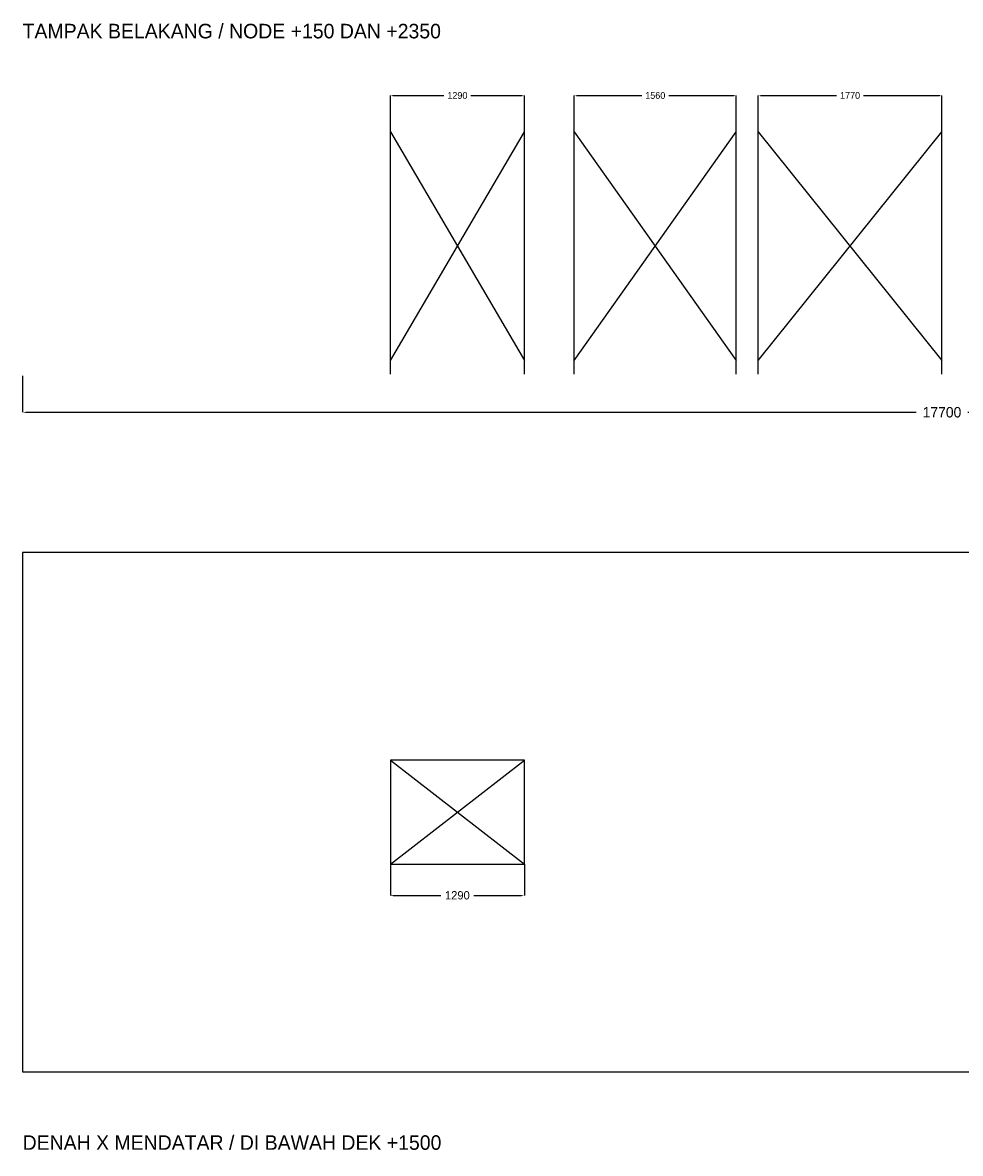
# Model space of a CAD drawing. Header units: millimetres. Extents: x 0 to 17700, y -7484 to 3402.
# Tile 1 of 2: x 0 to 9027, y -7484 to 3402. Entities that reach past the tile are written whole.
import ezdxf

# ---------------------------------------------------------------- set-up
doc = ezdxf.new("R2010")
doc.units = ezdxf.units.MM
for name, color, linetype in [('balok', 7, 'Continuous'), ('bracing', 7, 'Continuous'), ('grid', 7, 'Continuous')]:
    doc.layers.add(name, color=color, linetype=linetype)
doc.dimstyles.get("Standard").update_dxf_attribs({"dimtxt": 2.5, "dimasz": 2.5, "dimexe": 1.25, "dimexo": 0.625, "dimtad": 1, "dimcen": 2.5, "dimazin": 3, "dimtfac": 1, "dimtmove": 0, "dimatfit": 3})

# ---------------------------------------------------------------- blocks, each defined once
blk = doc.blocks.new('_CLOSEDFILLED')
at = {"color": 0, "linetype": 'BYBLOCK'}
blk.add_solid([(-1, 0.16), (0, 0), (-1, -0.16)], dxfattribs=at)
blk = doc.blocks.new('*D1')
for p, q in [((0, 0), (0, -350)), ((17700, 0), (17700, -350)), ((35, -350), (8600, -350)), ((9100, -350), (17665, -350))]:
    blk.add_line(p, q)
at = {"layer": 'Defpoints'}
for p in [(0, 0), (17700, 0), (0, -350)]:
    blk.add_point(p, dxfattribs=at)
at = {"xscale": 35, "yscale": 35, "rotation": 180}
blk.add_blockref('_CLOSEDFILLED', (0, -350), dxfattribs=at)
at = {"xscale": 35, "yscale": 35}
blk.add_blockref('_CLOSEDFILLED', (17700, -350), dxfattribs=at)
at = {"insert": (8850, -350), "char_height": 100, "attachment_point": 5}
blk.add_mtext('17700', dxfattribs=at)
blk = doc.blocks.new('*D2')
for p, q in [((3540, 2350), (3540, 2700)), ((3562.75, 2700), (4055, 2700)), ((4315, 2700), (4807.25, 2700)), ((4830, 2350), (4830, 2700))]:
    blk.add_line(p, q)
at = {"layer": 'Defpoints'}
for p in [(3540, 2700), (3540, 2350), (4830, 2350)]:
    blk.add_point(p, dxfattribs=at)
at = {"xscale": 22.75, "yscale": 22.75, "rotation": 180}
blk.add_blockref('_CLOSEDFILLED', (3540, 2700), dxfattribs=at)
at = {"xscale": 22.75, "yscale": 22.75}
blk.add_blockref('_CLOSEDFILLED', (4830, 2700), dxfattribs=at)
at = {"insert": (4185, 2700), "char_height": 65, "attachment_point": 5}
blk.add_mtext('1290', dxfattribs=at)
blk = doc.blocks.new('*D3')
for p, q in [((5310, 2350), (5310, 2700)), ((5332.75, 2700), (5960, 2700)), ((6220, 2700), (6847.25, 2700)), ((6870, 2350), (6870, 2700))]:
    blk.add_line(p, q)
at = {"layer": 'Defpoints'}
for p in [(5310, 2700), (5310, 2350), (6870, 2350)]:
    blk.add_point(p, dxfattribs=at)
at = {"xscale": 22.75, "yscale": 22.75, "rotation": 180}
blk.add_blockref('_CLOSEDFILLED', (5310, 2700), dxfattribs=at)
at = {"xscale": 22.75, "yscale": 22.75}
blk.add_blockref('_CLOSEDFILLED', (6870, 2700), dxfattribs=at)
at = {"insert": (6090, 2700), "char_height": 65, "attachment_point": 5}
blk.add_mtext('1560', dxfattribs=at)
blk = doc.blocks.new('*D4')
for p, q in [((7080, 2350), (7080, 2700)), ((7102.75, 2700), (7835, 2700)), ((8095, 2700), (8827.25, 2700)), ((8850, 2350), (8850, 2700))]:
    blk.add_line(p, q)
at = {"layer": 'Defpoints'}
for p in [(7080, 2700), (7080, 2350), (8850, 2350)]:
    blk.add_point(p, dxfattribs=at)
at = {"xscale": 22.75, "yscale": 22.75, "rotation": 180}
blk.add_blockref('_CLOSEDFILLED', (7080, 2700), dxfattribs=at)
at = {"xscale": 22.75, "yscale": 22.75}
blk.add_blockref('_CLOSEDFILLED', (8850, 2700), dxfattribs=at)
at = {"insert": (7965, 2700), "char_height": 65, "attachment_point": 5}
blk.add_mtext('1770', dxfattribs=at)
blk = doc.blocks.new('*D8')
for p, q in [((3540, -4700), (3540, -5000)), ((4830, -4700), (4830, -5000)), ((3568, -5000), (4025, -5000)), ((4345, -5000), (4802, -5000))]:
    blk.add_line(p, q)
at = {"layer": 'Defpoints'}
for p in [(3540, -4700), (4830, -4700), (3540, -5000)]:
    blk.add_point(p, dxfattribs=at)
at = {"xscale": 28, "yscale": 28, "rotation": 180}
blk.add_blockref('_CLOSEDFILLED', (3540, -5000), dxfattribs=at)
at = {"xscale": 28, "yscale": 28}
blk.add_blockref('_CLOSEDFILLED', (4830, -5000), dxfattribs=at)
at = {"insert": (4185, -5000), "char_height": 80, "attachment_point": 5}
blk.add_mtext('1290', dxfattribs=at)

msp = doc.modelspace()

# ---------------------------------------------------------------- linework, layer by layer
at = {"layer": 'balok'}
for p, q in [((3540, 18), (3540, 2500)), ((4830, 18), (4830, 2500)), ((5310, 18), (5310, 2500)), ((6870, 18), (6870, 2500)), ((7080, 18), (7080, 2500)), ((8850, 18), (8850, 2500)), ((4830, -3700), (3540, -3700)), ((3540, -3700), (3540, -4700)), ((4830, -4700), (4830, -3700)), ((3540, -4700), (4830, -4700))]:
    msp.add_line(p, q, dxfattribs=at)
at = {"layer": 'bracing'}
for p, q in [((3540, 150), (4830, 2350)), ((3540, 2350), (4830, 150)), ((5310, 150), (6870, 2350)), ((5310, 2350), (6870, 150)), ((7080, 150), (8850, 2350)), ((7080, 2350), (8850, 150)), ((3540, -4700), (4830, -3700)), ((3540, -3700), (4830, -4700))]:
    msp.add_line(p, q, dxfattribs=at)
at = {"layer": 'grid'}
for p, q in [((17700, -1700), (0, -1700)), ((0, -1700), (0, -6700)), ((0, -6700), (17700, -6700))]:
    msp.add_line(p, q, dxfattribs=at)

# ---------------------------------------------------------------- texts
for s, p in [('TAMPAK BELAKANG / NODE +150 DAN +2350', (0, 3250)), ('DENAH X MENDATAR / DI BAWAH DEK +1500', (0, -7450))]:
    msp.add_text(s, height=140).set_placement(p)

# ---------------------------------------------------------------- dimensions: what is measured, and where the dimension line sits
for base, p1, p2, text, override, picture, middle in [((3540, 2700), (3540, 2350), (4830, 2350), '1290', {"dimtxt": 65, "dimasz": 22.75}, '*D2', (4185, 2700)), ((5310, 2700), (5310, 2350), (6870, 2350), '1560', {"dimtxt": 65, "dimasz": 22.75}, '*D3', (6090, 2700)), ((7080, 2700), (7080, 2350), (8850, 2350), '1770', {"dimtxt": 65, "dimasz": 22.75}, '*D4', (7965, 2700)), ((0, -350), (0, 0), (17700, 0), '17700', {"dimtxt": 100, "dimasz": 35}, '*D1', (8850, -350)), ((3540, -5000), (3540, -4700), (4830, -4700), '1290', {"dimtxt": 80, "dimasz": 28}, '*D8', (4185, -5000))]:
    dim = msp.add_linear_dim(base=base, p1=p1, p2=p2, text=text, dimstyle='Standard', override=override)
    dim.commit()
    dim.dimension.update_dxf_attribs({"geometry": picture, "text_midpoint": middle})

doc.saveas('drawing.dxf')
